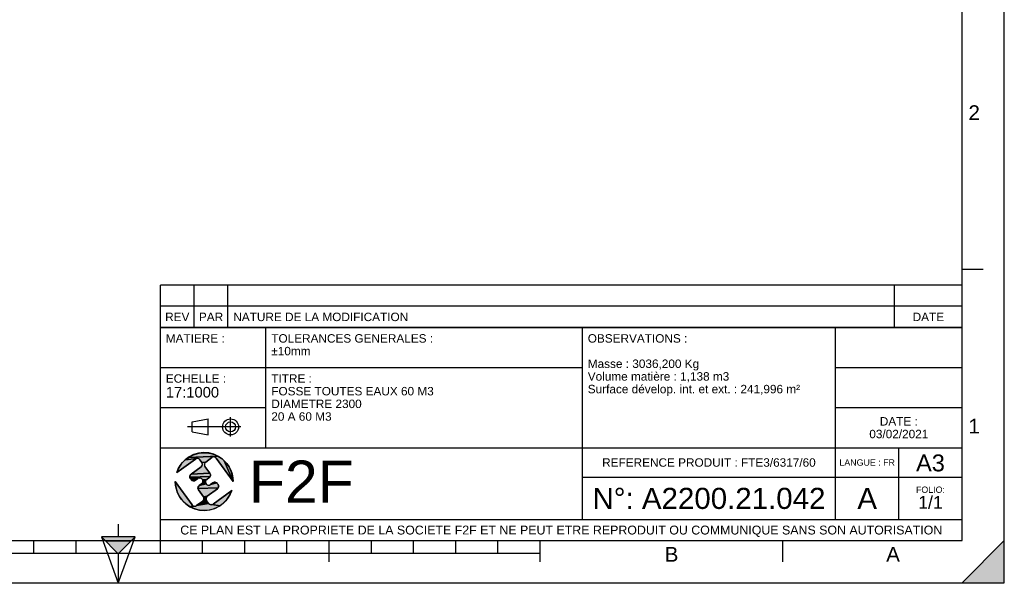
# Model space of a CAD drawing. Header units: millimetres. Extents: x 0 to 420, y 0 to 297.
# Tile 22 of 36: x 187 to 420, y 0 to 133. Entities that reach past the tile are written whole.
import ezdxf

# ---------------------------------------------------------------- set-up
doc = ezdxf.new("R2010")
doc.units = ezdxf.units.MM
doc.header["$LTSCALE"] = 23.1
doc.layers.get('0').update_dxf_attribs({"linetype": 'CONTINUOUS'})
doc.styles.get("Standard").update_dxf_attribs({"font": 'arial.ttf'})
doc.styles.add('TEXTSTYLE_2', font='arial.ttf')

# ---------------------------------------------------------------- blocks, each defined once
blk = doc.blocks.new('MARGEA3_BL0', base_point=(210.000078, 148.5))
at = {"color": 7, "linetype": 'Continuous'}
for p, q in [((420, 0), (420, 296.999914)), ((420.000078, 0.000001), (420.000078, 297.000001)), ((410.000078, 10.000001), (410.000078, 287.000001)), ((415.000078, 74.250001), (410.000078, 74.250001)), ((10.000078, 10.000001), (410.000078, 10.000001)), ((190.000078, 7.000001), (190.000078, 10.000001)), ((200.000078, 7.000001), (200.000078, 10.000001)), ((220.000078, 7.000001), (220.000078, 10.000001)), ((230.000078, 7.000001), (230.000078, 10.000001)), ((240.000078, 7.000001), (240.000078, 10.000001)), ((250.000078, 7.000001), (250.000078, 10.000001)), ((260.000078, 5.000001), (260.000078, 10.000001)), ((270.000078, 7.000001), (270.000078, 10.000001)), ((280.000078, 7.000001), (280.000078, 10.000001)), ((290.000078, 7.000001), (290.000078, 10.000001)), ((300.000078, 7.000001), (300.000078, 10.000001)), ((310.000078, 5.000001), (310.000078, 10.000001)), ((367.500078, 5.000001), (367.500078, 10.000001)), ((420, 10), (410, 0)), ((420, 10), (410, 0)), ((420.000078, 10.000001), (410.000078, 0.000001)), ((420, 0), (420, 10)), ((420.000078, 0.000001), (420.000078, 10.000001)), ((110.000078, 7.000001), (310.000078, 7.000001)), ((0.000078, 0), (420.000078, 0)), ((410, 0), (420, 0)), ((410.000078, 0.000001), (420.000078, 0.000001))]:
    blk.add_line(p, q, dxfattribs=at)
blk.add_solid([(420, 10), (410, 0), (420, 0)], dxfattribs=at)
at = {"color": 7, "linetype": 'Continuous', "style": 'TEXTSTYLE_2', "oblique": 0.00001872}
for s, p in [('2', (411.500078, 109.625001)), ('1', (411.500078, 35.375001)), ('B', (339.500078, 5.000001)), ('A', (392.000078, 5.000001))]:
    blk.add_text(s, height=3.5, dxfattribs=at).set_placement(p)
blk = doc.blocks.new('REPERE_ORIENTATION_BL1', base_point=(210.02, 6.88))
at = {"color": 7, "linetype": 'Continuous'}
for p, q in [((210.02, 13.88), (210.02, 10.88)), ((210.02, 6.88), (206.02, 10.88)), ((214.02, 10.88), (206.02, 10.88)), ((206.02, 10.88), (210.02, -0.12)), ((213.02, 9.88), (207.02, 9.88)), ((210.02, 6.88), (214.02, 10.88)), ((210.02, -0.12), (214.02, 10.88)), ((210.02, 6.88), (210.02, -0.12))]:
    blk.add_line(p, q, dxfattribs=at)
blk.add_solid([(206.02, 10.88), (210.02, 6.88), (214.02, 10.88)], dxfattribs=at)
blk = doc.blocks.new('ISO_BL2', base_point=(232.75, 36.94))
at = {"color": 2, "linetype": 'Continuous'}
for p, q in [((227.55, 38.13), (231.35, 38.84)), ((227.55, 35.76), (227.55, 38.13)), ((231.35, 35.04), (231.35, 38.84)), ((236.63, 34.66), (236.63, 39.22)), ((239.09, 36.94), (226.41, 36.94)), ((227.55, 35.76), (231.35, 35.04))]:
    blk.add_line(p, q, dxfattribs=at)
for radius in [1.9, 1.18]:
    blk.add_circle((236.63, 36.94), radius, dxfattribs=at)
blk = doc.blocks.new('LOGO-F2F-A3_BL3', base_point=(230.38, 23.99))
at = {"linetype": 'Continuous'}
for points in [[(229.18, 30.73), (230.09, 30.83), (231.01, 30.81), (231.92, 30.66), (232.8, 30.39), (233.64, 30.01), (226.63, 29.71), (227.43, 30.17), (228.28, 30.51)], [(228.29, 29.32), (223.88, 26.13), (224.22, 26.98), (224.68, 27.78), (225.24, 28.51), (225.89, 29.16), (228.6, 29.45), (228.44, 29.41)], [(232.34, 29.76), (232.19, 29.68), (230.73, 28.62), (229.81, 28.51), (229.34, 29.16), (229.23, 29.28), (229.09, 29.38), (228.93, 29.44), (228.77, 29.47), (228.6, 29.45), (225.89, 29.16), (226.63, 29.71), (233.64, 30.01), (234.42, 29.52), (235.12, 28.93), (237.23, 23.99), (233.24, 29.51), (233.13, 29.63), (232.99, 29.73), (232.83, 29.79), (232.67, 29.82), (232.5, 29.81)], [(230.61, 28.51), (230.51, 28.37), (230.45, 28.21), (230.42, 28.05), (230.43, 27.88), (230.48, 27.72), (230.56, 27.57), (231.74, 25.95), (227.26, 25.74), (229.64, 27.46), (229.76, 27.57), (229.86, 27.71), (229.92, 27.87), (229.95, 28.03), (229.94, 28.2), (229.89, 28.36), (229.81, 28.51), (230.73, 28.62)], [(237.17, 24.9), (237.23, 23.99), (235.12, 28.93), (235.74, 28.25), (236.27, 27.49), (236.68, 26.67), (236.99, 25.81)], [(231.82, 25.81), (231.87, 25.65), (231.88, 25.48), (231.85, 25.31), (231.79, 25.16), (226.96, 25), (226.95, 25.17), (226.98, 25.33), (227.04, 25.49), (227.14, 25.63), (227.26, 25.74), (231.74, 25.95)], [(223.59, 23.07), (223.53, 23.99), (227.53, 18.46), (227.64, 18.34), (227.13, 17.96), (226.35, 18.45), (225.64, 19.04), (225.02, 19.72), (224.5, 20.48), (224.08, 21.3), (223.78, 22.17)], [(231.69, 25.02), (231.57, 24.91), (231, 24.5), (230.01, 24.38), (229.93, 24.52), (229.82, 24.65), (229.68, 24.74), (229.53, 24.81), (229.36, 24.83), (227.01, 24.84), (226.96, 25), (231.79, 25.16)], [(229.03, 24.77), (228.88, 24.69), (228.32, 24.28), (228.17, 24.2), (228.01, 24.15), (227.84, 24.14), (227.68, 24.17), (227.52, 24.23), (227.38, 24.33), (227.27, 24.45), (227.09, 24.69), (227.01, 24.84), (229.36, 24.83), (229.19, 24.82)], [(233.49, 23.52), (233.67, 23.28), (233.75, 23.13), (233.8, 22.97), (233.81, 22.8), (233.79, 22.64), (233.72, 22.48), (228.9, 22.33), (228.89, 22.49), (228.91, 22.66), (228.98, 22.82), (229.07, 22.95), (229.2, 23.07), (230.83, 23.45), (230.95, 23.32), (231.08, 23.23), (231.24, 23.16), (231.41, 23.14), (231.57, 23.15), (231.73, 23.2), (231.88, 23.28), (233.38, 23.65)], [(230.88, 24.38), (230.78, 24.24), (230.72, 24.09), (230.69, 23.92), (230.7, 23.76), (230.75, 23.59), (230.83, 23.45), (229.2, 23.07), (229.76, 23.48), (229.89, 23.59), (229.98, 23.73), (230.05, 23.88), (230.07, 24.05), (230.06, 24.22), (230.01, 24.38), (231, 24.5)], [(232.92, 23.83), (233.09, 23.8), (233.24, 23.74), (233.38, 23.65), (231.88, 23.28), (232.45, 23.69), (232.59, 23.77), (232.75, 23.82)], [(233.63, 22.34), (233.5, 22.23), (231.12, 20.51), (230.2, 20.4), (229.03, 22.02), (228.95, 22.16), (228.9, 22.33), (233.72, 22.48)], [(234.87, 18.81), (234.14, 18.26), (232.17, 18.52), (232.33, 18.57), (232.47, 18.65), (236.89, 21.84), (236.54, 20.99), (236.09, 20.19), (235.53, 19.46)], [(232, 18.51), (232.17, 18.52), (234.14, 18.26), (233.34, 17.81), (232.48, 17.47), (231.59, 17.24), (230.67, 17.14), (229.75, 17.16), (228.85, 17.31), (227.96, 17.58), (227.13, 17.96), (228.1, 18.15), (228.27, 18.17), (228.43, 18.21), (228.57, 18.3), (231.43, 18.82), (231.54, 18.69), (231.68, 18.6), (231.83, 18.53)], [(231, 20.4), (230.9, 20.26), (230.84, 20.1), (230.82, 19.94), (230.83, 19.77), (230.87, 19.61), (230.96, 19.46), (231.43, 18.82), (228.57, 18.3), (230.03, 19.35), (230.16, 19.46), (230.25, 19.6), (230.32, 19.76), (230.34, 19.92), (230.33, 20.09), (230.28, 20.25), (230.2, 20.4), (231.12, 20.51)], [(228.1, 18.15), (227.13, 17.96), (227.64, 18.34), (227.78, 18.24), (227.93, 18.18)]]:
    blk.add_hatch(color=2, dxfattribs=at).paths.add_polyline_path(points)
at = {"color": 2, "linetype": 'Continuous'}
for p, q in [((227.43, 30.17), (228.28, 30.51)), ((228.28, 30.51), (229.18, 30.73)), ((229.18, 30.73), (230.09, 30.83)), ((230.09, 30.83), (231.01, 30.81)), ((231.01, 30.81), (231.92, 30.66)), ((231.92, 30.66), (232.8, 30.39)), ((232.8, 30.39), (233.64, 30.01)), ((224.68, 27.78), (225.24, 28.51)), ((225.24, 28.51), (225.89, 29.16)), ((225.89, 29.16), (226.63, 29.71)), ((228.6, 29.45), (225.89, 29.16)), ((226.63, 29.71), (227.43, 30.17)), ((233.64, 30.01), (226.63, 29.71)), ((228.44, 29.41), (228.29, 29.32)), ((228.6, 29.45), (228.44, 29.41)), ((228.77, 29.47), (228.6, 29.45)), ((228.93, 29.44), (228.77, 29.47)), ((229.09, 29.38), (228.93, 29.44)), ((229.23, 29.28), (229.09, 29.38)), ((229.34, 29.16), (229.23, 29.28)), ((230.73, 28.62), (229.81, 28.51)), ((229.89, 28.36), (229.81, 28.51)), ((229.94, 28.2), (229.89, 28.36)), ((229.92, 27.87), (229.95, 28.03)), ((229.95, 28.03), (229.94, 28.2)), ((230.45, 28.21), (230.42, 28.05)), ((230.42, 28.05), (230.43, 27.88)), ((230.51, 28.37), (230.45, 28.21)), ((230.61, 28.51), (230.51, 28.37)), ((230.73, 28.62), (230.61, 28.51)), ((232.34, 29.76), (232.19, 29.68)), ((232.5, 29.81), (232.34, 29.76)), ((232.67, 29.82), (232.5, 29.81)), ((232.83, 29.79), (232.67, 29.82)), ((232.99, 29.73), (232.83, 29.79)), ((233.13, 29.63), (232.99, 29.73)), ((233.24, 29.51), (233.13, 29.63)), ((233.64, 30.01), (234.42, 29.52)), ((234.42, 29.52), (235.12, 28.93)), ((235.12, 28.93), (237.23, 23.99)), ((235.12, 28.93), (235.74, 28.25)), ((235.74, 28.25), (236.27, 27.49)), ((223.88, 26.13), (224.22, 26.98)), ((224.22, 26.98), (224.68, 27.78)), ((227.14, 25.63), (227.26, 25.74)), ((231.74, 25.95), (227.26, 25.74)), ((229.64, 27.46), (229.76, 27.57)), ((229.76, 27.57), (229.86, 27.71)), ((229.86, 27.71), (229.92, 27.87)), ((230.43, 27.88), (230.48, 27.72)), ((230.48, 27.72), (230.56, 27.57)), ((231.74, 25.95), (231.82, 25.81)), ((231.82, 25.81), (231.87, 25.65)), ((236.27, 27.49), (236.68, 26.67)), ((236.68, 26.67), (236.99, 25.81)), ((236.99, 25.81), (237.17, 24.9)), ((223.59, 23.07), (223.53, 23.99)), ((226.95, 25.17), (226.98, 25.33)), ((226.96, 25), (226.95, 25.17)), ((231.79, 25.16), (226.96, 25)), ((227.01, 24.84), (226.96, 25)), ((226.98, 25.33), (227.04, 25.49)), ((227.09, 24.69), (227.01, 24.84)), ((229.36, 24.83), (227.01, 24.84)), ((227.04, 25.49), (227.14, 25.63)), ((227.38, 24.33), (227.27, 24.45)), ((227.52, 24.23), (227.38, 24.33)), ((227.68, 24.17), (227.52, 24.23)), ((227.84, 24.14), (227.68, 24.17)), ((228.01, 24.15), (227.84, 24.14)), ((228.17, 24.2), (228.01, 24.15)), ((228.32, 24.28), (228.17, 24.2)), ((229.03, 24.77), (228.88, 24.69)), ((229.19, 24.82), (229.03, 24.77)), ((229.36, 24.83), (229.19, 24.82)), ((230.83, 23.45), (229.2, 23.07)), ((229.53, 24.81), (229.36, 24.83)), ((229.68, 24.74), (229.53, 24.81)), ((229.82, 24.65), (229.68, 24.74)), ((229.76, 23.48), (229.89, 23.59)), ((229.93, 24.52), (229.82, 24.65)), ((229.89, 23.59), (229.98, 23.73)), ((230.01, 24.38), (229.93, 24.52)), ((229.98, 23.73), (230.05, 23.88)), ((231, 24.5), (230.01, 24.38)), ((230.06, 24.22), (230.01, 24.38)), ((230.05, 23.88), (230.07, 24.05)), ((230.07, 24.05), (230.06, 24.22)), ((230.72, 24.09), (230.69, 23.92)), ((230.69, 23.92), (230.7, 23.76)), ((230.7, 23.76), (230.75, 23.59)), ((230.78, 24.24), (230.72, 24.09)), ((230.75, 23.59), (230.83, 23.45)), ((230.88, 24.38), (230.78, 24.24)), ((230.83, 23.45), (230.95, 23.32)), ((231, 24.5), (230.88, 24.38)), ((231.69, 25.02), (231.57, 24.91)), ((231.79, 25.16), (231.69, 25.02)), ((231.85, 25.31), (231.79, 25.16)), ((231.88, 25.48), (231.85, 25.31)), ((231.87, 25.65), (231.88, 25.48)), ((233.38, 23.65), (231.88, 23.28)), ((232.45, 23.69), (232.59, 23.77)), ((232.59, 23.77), (232.75, 23.82)), ((232.75, 23.82), (232.92, 23.83)), ((232.92, 23.83), (233.09, 23.8)), ((233.09, 23.8), (233.24, 23.74)), ((233.24, 23.74), (233.38, 23.65)), ((233.38, 23.65), (233.49, 23.52)), ((237.17, 24.9), (237.23, 23.99)), ((223.78, 22.17), (223.59, 23.07)), ((224.08, 21.3), (223.78, 22.17)), ((224.5, 20.48), (224.08, 21.3)), ((228.89, 22.49), (228.91, 22.66)), ((228.9, 22.33), (228.89, 22.49)), ((233.72, 22.48), (228.9, 22.33)), ((228.95, 22.16), (228.9, 22.33)), ((228.91, 22.66), (228.98, 22.82)), ((229.03, 22.02), (228.95, 22.16)), ((228.98, 22.82), (229.07, 22.95)), ((229.07, 22.95), (229.2, 23.07)), ((230.95, 23.32), (231.08, 23.23)), ((231.08, 23.23), (231.24, 23.16)), ((231.24, 23.16), (231.41, 23.14)), ((231.41, 23.14), (231.57, 23.15)), ((231.57, 23.15), (231.73, 23.2)), ((231.73, 23.2), (231.88, 23.28)), ((233.63, 22.34), (233.5, 22.23)), ((233.72, 22.48), (233.63, 22.34)), ((233.67, 23.28), (233.75, 23.13)), ((233.79, 22.64), (233.72, 22.48)), ((233.75, 23.13), (233.8, 22.97)), ((233.81, 22.8), (233.79, 22.64)), ((233.8, 22.97), (233.81, 22.8)), ((236.89, 21.84), (236.54, 20.99)), ((225.02, 19.72), (224.5, 20.48)), ((225.64, 19.04), (225.02, 19.72)), ((226.35, 18.45), (225.64, 19.04)), ((231.43, 18.82), (228.57, 18.3)), ((230.03, 19.35), (230.16, 19.46)), ((230.16, 19.46), (230.25, 19.6)), ((231.12, 20.51), (230.2, 20.4)), ((230.28, 20.25), (230.2, 20.4)), ((230.25, 19.6), (230.32, 19.76)), ((230.33, 20.09), (230.28, 20.25)), ((230.32, 19.76), (230.34, 19.92)), ((230.34, 19.92), (230.33, 20.09)), ((230.84, 20.1), (230.82, 19.94)), ((230.82, 19.94), (230.83, 19.77)), ((230.83, 19.77), (230.87, 19.61)), ((230.9, 20.26), (230.84, 20.1)), ((230.87, 19.61), (230.96, 19.46)), ((231, 20.4), (230.9, 20.26)), ((231.12, 20.51), (231, 20.4)), ((231.43, 18.82), (231.54, 18.69)), ((231.54, 18.69), (231.68, 18.6)), ((234.87, 18.81), (234.14, 18.26)), ((235.53, 19.46), (234.87, 18.81)), ((236.09, 20.19), (235.53, 19.46)), ((236.54, 20.99), (236.09, 20.19)), ((227.13, 17.96), (226.35, 18.45)), ((227.64, 18.34), (227.13, 17.96)), ((228.1, 18.15), (227.13, 17.96)), ((227.96, 17.58), (227.13, 17.96)), ((227.53, 18.46), (227.64, 18.34)), ((227.64, 18.34), (227.78, 18.24)), ((227.78, 18.24), (227.93, 18.18)), ((227.93, 18.18), (228.1, 18.15)), ((228.85, 17.31), (227.96, 17.58)), ((228.1, 18.15), (228.27, 18.17)), ((228.27, 18.17), (228.43, 18.21)), ((228.43, 18.21), (228.57, 18.3)), ((229.75, 17.16), (228.85, 17.31)), ((230.67, 17.14), (229.75, 17.16)), ((231.59, 17.24), (230.67, 17.14)), ((232.48, 17.47), (231.59, 17.24)), ((231.68, 18.6), (231.83, 18.53)), ((231.83, 18.53), (232, 18.51)), ((232, 18.51), (232.17, 18.52)), ((232.17, 18.52), (232.33, 18.57)), ((234.14, 18.26), (232.17, 18.52)), ((232.33, 18.57), (232.47, 18.65)), ((233.34, 17.81), (232.48, 17.47)), ((234.14, 18.26), (233.34, 17.81))]:
    blk.add_line(p, q, dxfattribs=at)
at = {"color": 7, "linetype": 'Continuous'}
for p, q in [((223.88, 26.13), (228.29, 29.32)), ((229.34, 29.16), (229.81, 28.51)), ((230.73, 28.62), (232.19, 29.68)), ((233.24, 29.51), (237.23, 23.99)), ((229.64, 27.46), (227.26, 25.74)), ((231.74, 25.95), (230.56, 27.57)), ((227.53, 18.46), (223.53, 23.99)), ((227.09, 24.69), (227.27, 24.45)), ((228.32, 24.28), (228.88, 24.69)), ((229.76, 23.48), (229.2, 23.07)), ((231, 24.5), (231.57, 24.91)), ((232.45, 23.69), (231.88, 23.28)), ((233.67, 23.28), (233.49, 23.52)), ((229.03, 22.02), (230.2, 20.4)), ((231.12, 20.51), (233.5, 22.23)), ((236.89, 21.84), (232.47, 18.65)), ((230.03, 19.35), (228.57, 18.3)), ((231.43, 18.82), (230.96, 19.46))]:
    blk.add_line(p, q, dxfattribs=at)
at = {"color": 2, "linetype": 'Continuous'}
for points in [[(229.18, 30.73), (230.09, 30.83), (231.01, 30.81), (231.92, 30.66), (232.8, 30.39), (233.64, 30.01), (226.63, 29.71), (227.43, 30.17), (228.28, 30.51), (229.18, 30.73)], [(228.29, 29.32), (223.88, 26.13), (224.22, 26.98), (224.68, 27.78), (225.24, 28.51), (225.89, 29.16), (228.6, 29.45), (228.44, 29.41), (228.29, 29.32)], [(232.34, 29.76), (232.19, 29.68), (230.73, 28.62), (229.81, 28.51), (229.34, 29.16), (229.23, 29.28), (229.09, 29.38), (228.93, 29.44), (228.77, 29.47), (228.6, 29.45), (225.89, 29.16), (226.63, 29.71), (233.64, 30.01), (234.42, 29.52), (235.12, 28.93), (237.23, 23.99), (233.24, 29.51), (233.13, 29.63), (232.99, 29.73), (232.83, 29.79), (232.67, 29.82), (232.5, 29.81), (232.34, 29.76)], [(230.61, 28.51), (230.51, 28.37), (230.45, 28.21), (230.42, 28.05), (230.43, 27.88), (230.48, 27.72), (230.56, 27.57), (231.74, 25.95), (227.26, 25.74), (229.64, 27.46), (229.76, 27.57), (229.86, 27.71), (229.92, 27.87), (229.95, 28.03), (229.94, 28.2), (229.89, 28.36), (229.81, 28.51), (230.73, 28.62), (230.61, 28.51)], [(237.17, 24.9), (237.23, 23.99), (235.12, 28.93), (235.74, 28.25), (236.27, 27.49), (236.68, 26.67), (236.99, 25.81), (237.17, 24.9)], [(231.82, 25.81), (231.87, 25.65), (231.88, 25.48), (231.85, 25.31), (231.79, 25.16), (226.96, 25), (226.95, 25.17), (226.98, 25.33), (227.04, 25.49), (227.14, 25.63), (227.26, 25.74), (231.74, 25.95), (231.82, 25.81)], [(223.59, 23.07), (223.53, 23.99), (227.53, 18.46), (227.64, 18.34), (227.13, 17.96), (226.35, 18.45), (225.64, 19.04), (225.02, 19.72), (224.5, 20.48), (224.08, 21.3), (223.78, 22.17), (223.59, 23.07)], [(231.69, 25.02), (231.57, 24.91), (231, 24.5), (230.01, 24.38), (229.93, 24.52), (229.82, 24.65), (229.68, 24.74), (229.53, 24.81), (229.36, 24.83), (227.01, 24.84), (226.96, 25), (231.79, 25.16), (231.69, 25.02)], [(229.03, 24.77), (228.88, 24.69), (228.32, 24.28), (228.17, 24.2), (228.01, 24.15), (227.84, 24.14), (227.68, 24.17), (227.52, 24.23), (227.38, 24.33), (227.27, 24.45), (227.09, 24.69), (227.01, 24.84), (229.36, 24.83), (229.19, 24.82), (229.03, 24.77)], [(233.49, 23.52), (233.67, 23.28), (233.75, 23.13), (233.8, 22.97), (233.81, 22.8), (233.79, 22.64), (233.72, 22.48), (228.9, 22.33), (228.89, 22.49), (228.91, 22.66), (228.98, 22.82), (229.07, 22.95), (229.2, 23.07), (230.83, 23.45), (230.95, 23.32), (231.08, 23.23), (231.24, 23.16), (231.41, 23.14), (231.57, 23.15), (231.73, 23.2), (231.88, 23.28), (233.38, 23.65), (233.49, 23.52)], [(230.88, 24.38), (230.78, 24.24), (230.72, 24.09), (230.69, 23.92), (230.7, 23.76), (230.75, 23.59), (230.83, 23.45), (229.2, 23.07), (229.76, 23.48), (229.89, 23.59), (229.98, 23.73), (230.05, 23.88), (230.07, 24.05), (230.06, 24.22), (230.01, 24.38), (231, 24.5), (230.88, 24.38)], [(232.92, 23.83), (233.09, 23.8), (233.24, 23.74), (233.38, 23.65), (231.88, 23.28), (232.45, 23.69), (232.59, 23.77), (232.75, 23.82), (232.92, 23.83)], [(233.63, 22.34), (233.5, 22.23), (231.12, 20.51), (230.2, 20.4), (229.03, 22.02), (228.95, 22.16), (228.9, 22.33), (233.72, 22.48), (233.63, 22.34)], [(234.87, 18.81), (234.14, 18.26), (232.17, 18.52), (232.33, 18.57), (232.47, 18.65), (236.89, 21.84), (236.54, 20.99), (236.09, 20.19), (235.53, 19.46), (234.87, 18.81)], [(232, 18.51), (232.17, 18.52), (234.14, 18.26), (233.34, 17.81), (232.48, 17.47), (231.59, 17.24), (230.67, 17.14), (229.75, 17.16), (228.85, 17.31), (227.96, 17.58), (227.13, 17.96), (228.1, 18.15), (228.27, 18.17), (228.43, 18.21), (228.57, 18.3), (231.43, 18.82), (231.54, 18.69), (231.68, 18.6), (231.83, 18.53), (232, 18.51)], [(231, 20.4), (230.9, 20.26), (230.84, 20.1), (230.82, 19.94), (230.83, 19.77), (230.87, 19.61), (230.96, 19.46), (231.43, 18.82), (228.57, 18.3), (230.03, 19.35), (230.16, 19.46), (230.25, 19.6), (230.32, 19.76), (230.34, 19.92), (230.33, 20.09), (230.28, 20.25), (230.2, 20.4), (231.12, 20.51), (231, 20.4)], [(228.1, 18.15), (227.13, 17.96), (227.64, 18.34), (227.78, 18.24), (227.93, 18.18), (228.1, 18.15)]]:
    blk.add_lwpolyline(points, dxfattribs=at)
at = {"color": 7, "linetype": 'Continuous'}
for centre, radius, start, end in [((230.38, 23.99), 6.85, 0, 161.7653), ((228.73, 28.72), 0.75, 35.8827, 125.8827), ((229.2, 28.07), 0.75, 305.8827, 35.8827), ((231.17, 28.01), 0.75, 125.8827, 215.8827), ((232.63, 29.07), 0.75, 35.8827, 125.8827), ((227.7, 25.13), 0.75, 125.8827, 215.8827), ((231.13, 25.51), 0.75, 305.8827, 35.8827), ((230.38, 23.99), 6.85, 180, 341.7653), ((227.88, 24.89), 0.75, 215.8827, 305.8827), ((229.32, 24.08), 0.75, 305.8827, 125.8827), ((231.44, 23.89), 0.75, 125.8827, 305.8827), ((232.89, 23.08), 0.75, 35.8827, 125.8827), ((229.64, 22.46), 0.75, 125.8827, 215.8827), ((233.06, 22.84), 0.75, 305.8827, 35.8827), ((229.59, 19.96), 0.75, 305.8827, 35.8827), ((231.56, 19.9), 0.75, 125.8827, 215.8827), ((232.03, 19.26), 0.75, 215.8827, 305.8827), ((228.13, 18.9), 0.75, 215.8827, 305.8827)]:
    blk.add_arc(centre, radius, start, end, dxfattribs=at)
blk = doc.blocks.new('*T5')
at = {"color": 2, "linetype": 'Continuous'}
for p, q in [((0, 0), (0, 50.5)), ((0, 50.5), (190, 50.5)), ((25, 22), (25, 50.5)), ((100, 5), (100, 50.5)), ((160, 5), (160, 50.5)), ((190, 0), (190, 50.5)), ((0, 41), (100, 41)), ((160, 41), (190, 41)), ((0, 31.5), (25, 31.5)), ((160, 31.5), (190, 31.5)), ((0, 22), (190, 22)), ((175, 5), (175, 22)), ((100, 15), (190, 15)), ((0, 5), (190, 5)), ((0, 0), (190, 0))]:
    blk.add_line(p, q, dxfattribs=at)
at = {"color": 5, "linetype": 'Continuous', "line_spacing_factor": 0.9}
for s, insert, char_height, width, attachment_point in [('MATIERE :\\P ', (1.28, 48.9), 2, 27.8662, 1), ('TOLERANCES GENERALES :\\P±10mm', (26.28, 48.9), 2, 76.5502, 1), ('OBSERVATIONS :\\P \\PMasse : 3036,200 Kg\\PVolume matière : 1,138 m3\\PSurface dévelop. int. et ext. : 241,996 m²', (101.28, 48.9), 2, 100.5056, 1), ('ECHELLE :\\P\\H2.5;17:1000', (1.28, 39.4), 2, 28.5204, 1), ('TITRE :\\PFOSSE TOUTES EAUX 60 M3\\PDIAMETRE 2300\\P20 A 60 M3', (26.28, 39.4), 2, 76.8476, 1), ('DATE :\\P03/02/2021', (175, 29.25), 2, 27.9554, 2), ('REFERENCE PRODUIT : FTE3/6317/60', (130, 19.5), 2, 101.0558, 2), ('LANGUE : FR', (167.5, 19.25), 1.5, 26.2639, 2), ('A3', (182.5, 20.4), 4, 13.6506, 2), ('N°: A2200.21.042', (130, 12.5), 5, 110.3346, 2), ('A', (167.5, 12.5), 5, 9.2937, 2), ('FOLIO:  \\P\\H3.0;1/1', (182.5, 12.81), 1.5, 16.0372, 2), ('CE PLAN EST LA PROPRIETE DE LA SOCIETE F2F ET NE PEUT ETRE REPRODUIT OU COMMUNIQUE SANS SON AUTORISATION', (95, 3.55), 2.1, 360.4506, 2)]:
    blk.add_mtext(s, dxfattribs=dict(at, insert=insert, char_height=char_height, width=width, attachment_point=attachment_point))
blk = doc.blocks.new('*T6')
at = {"color": 2, "linetype": 'Continuous'}
for p, q in [((190, 10), (0, 10)), ((0, 0), (0, 10)), ((8, 0), (8, 10)), ((16, 0), (16, 10)), ((174, 0), (174, 10)), ((190, 0), (190, 10)), ((190, 5), (0, 5)), ((190, 0), (0, 0))]:
    blk.add_line(p, q, dxfattribs=at)
at = {"color": 5, "linetype": 'Continuous', "char_height": 2, "line_spacing_factor": 0.9}
for s, insert, width, attachment_point in [('REV', (4, 3.5), 11.4647, 2), ('PAR', (12, 3.5), 11.4647, 2), ('NATURE DE LA MODIFICATION', (17.28, 3.5), 82.7212, 1), ('DATE', (182, 3.5), 14.8699, 2)]:
    blk.add_mtext(s, dxfattribs=dict(at, insert=insert, width=width, attachment_point=attachment_point))

msp = doc.modelspace()

# ---------------------------------------------------------------- linework, layer by layer
at = {"color": 7, "linetype": 'Continuous'}
for p, q in [((420, 0), (420, 297)), ((0, 0), (420, 0))]:
    msp.add_line(p, q, dxfattribs=at)

# ---------------------------------------------------------------- block references
for name, p in [('MARGEA3_BL0', (210, 148.5)), ('REPERE_ORIENTATION_BL1', (210.02, 6.88))]:
    msp.add_blockref(name, p, dxfattribs=at)
for name, p in [('*T6', (220, 60.5)), ('*T5', (220, 10))]:
    msp.add_blockref(name, p)
at = {"color": 2, "linetype": 'Continuous'}
for name, p in [('ISO_BL2', (232.75, 36.94)), ('LOGO-F2F-A3_BL3', (230.38, 23.99))]:
    msp.add_blockref(name, p, dxfattribs=at)

# ---------------------------------------------------------------- texts
at = {"color": 5, "linetype": 'Continuous', "insert": (240.98, 28.96), "char_height": 10, "width": 24.7955, "attachment_point": 1, "line_spacing_factor": 0.9}
msp.add_mtext('F2F', dxfattribs=at)

doc.saveas('drawing.dxf')
